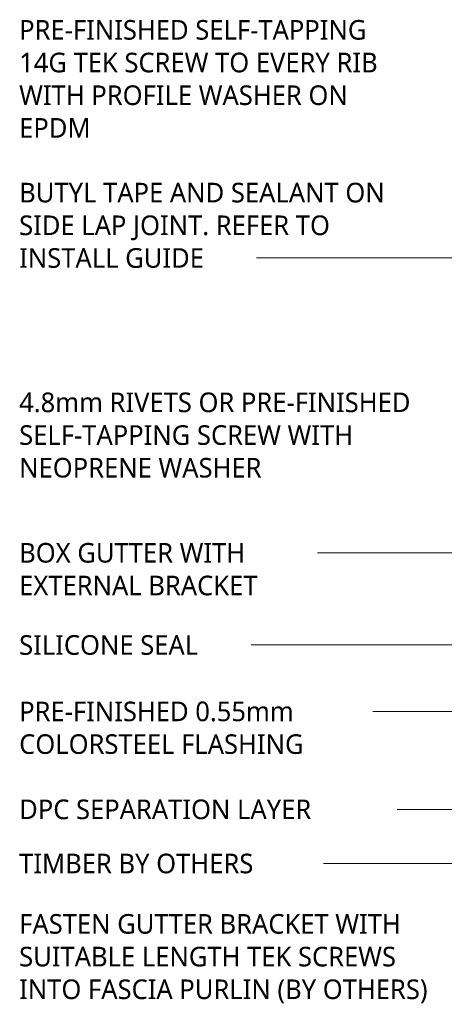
# Model space of a CAD drawing. Header units: millimetres. Extents: x -419 to 889, y -53 to 597.
# Tile 1 of 7: x -419 to -170, y 19 to 597. Entities that reach past the tile are written whole.
import ezdxf

# ---------------------------------------------------------------- set-up
doc = ezdxf.new("R2010")
doc.units = ezdxf.units.MM
doc.layers.add('G-ANNO-TEXT', color=231, linetype='Continuous', lineweight=9)
doc.styles.add('Yu Gothic', font='Yu Gothic.ttf', dxfattribs={"height": 11.5})

msp = doc.modelspace()

# ---------------------------------------------------------------- linework, layer by layer
at = {"layer": 'G-ANNO-TEXT', "color": 7}
for p, q in [((-166.1, 591.14), (-186.53, 591.14)), ((-177.03, 457.27), (-296.34, 457.27)), ((70.52, 457.27), (-177.03, 457.27)), ((-238.29, 284.27), (-266.9, 284.27)), ((-112.99, 284.27), (-238.29, 284.27)), ((-204.9, 230.18), (-298.98, 230.18)), ((-24.05, 230.18), (-204.9, 230.18)), ((-215.94, 191.2), (-240.11, 191.2)), ((76.34, 191.2), (-215.94, 191.2)), ((-227.88, 133.74), (-228.2, 133.74)), ((55.2, 133.74), (-227.88, 133.74)), ((-263.58, 101.97), (-263.92, 101.97)), ((37.83, 101.97), (-263.58, 101.97))]:
    msp.add_line(p, q, dxfattribs=at)

# ---------------------------------------------------------------- texts
at = {"layer": 'G-ANNO-TEXT', "color": 7, "char_height": 11.5, "attachment_point": 1, "style": 'Yu Gothic', "bg_fill": 3, "box_fill_scale": 1.25, "bg_fill_color": 256, "bg_fill_true_color": 13158600, "bg_fill_transparency": 0}
for s, insert, width in [('PRE-FINISHED SELF-TAPPING ', (-418.94, 596.89), 269.367), ('14G TEK SCREW TO EVERY RIB ', (-418.94, 577.71), 274.9788), ('WITH PROFILE WASHER ON ', (-418.94, 558.52), 246.5189), ('EPDM', (-418.94, 539.34), 53.3122), ('BUTYL TAPE AND SEALANT ON ', (-418.94, 501.38), 278.5864), ('SIDE LAP JOINT. REFER TO ', (-418.94, 482.2), 238.9029), ('INSTALL GUIDE', (-418.94, 463.02), 136.2869), ('4.8mm RIVETS OR PRE-FINISHED ', (-418.94, 378.31), 292.6159), ('SELF-TAPPING SCREW WITH ', (-418.94, 359.12), 257.3417), ('NEOPRENE WASHER', (-418.94, 339.94), 179.9788), ('BOX GUTTER WITH ', (-418.94, 290.02), 171.962), ('EXTERNAL BRACKET', (-418.94, 270.84), 181.9831), ('SILICONE SEAL', (-418.94, 235.93), 133.0801), ('PRE-FINISHED 0.55mm ', (-418.94, 196.95), 204.4303), ('COLORSTEEL FLASHING', (-418.94, 177.77), 212.848), ('DPC SEPARATION LAYER', (-418.94, 139.49), 218.8607), ('TIMBER BY OTHERS', (-418.94, 107.72), 175.5696), ('FASTEN GUTTER BRACKET WITH ', (-418.94, 72.28), 293.0168), ('SUITABLE LENGTH TEK SCREWS ', (-418.94, 53.09), 291.4134), ('INTO FASCIA PURLIN (BY OTHERS)', (-418.94, 33.91), 304.2404)]:
    msp.add_mtext(s, dxfattribs=dict(at, insert=insert, width=width))

doc.saveas('drawing.dxf')
